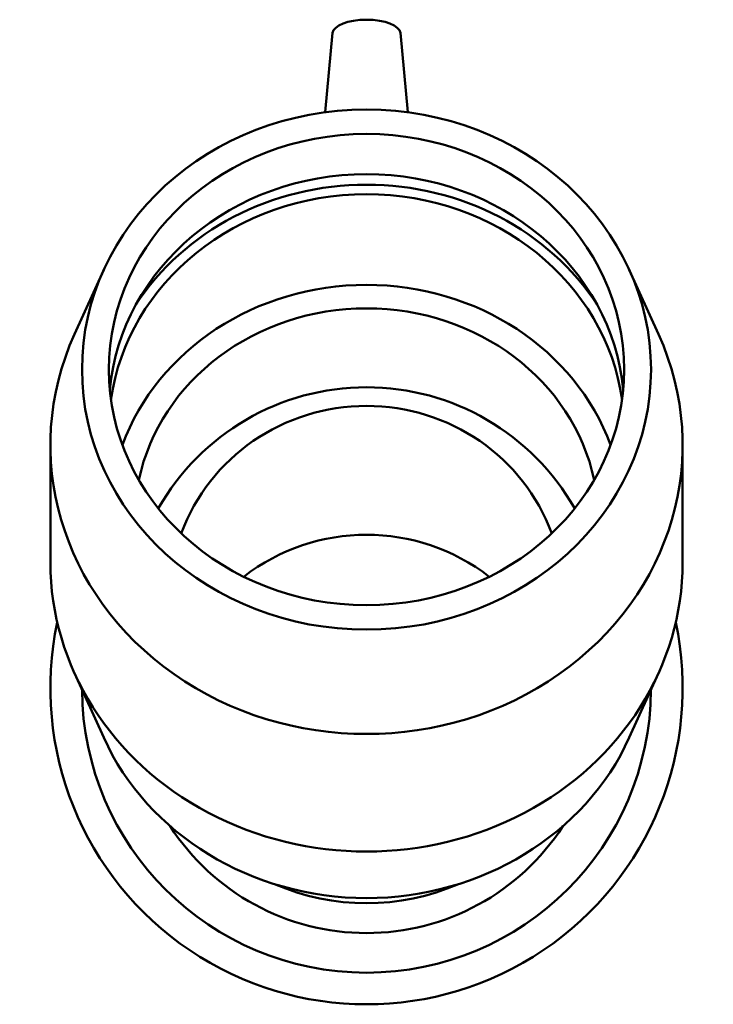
# Model space of a CAD drawing. Header units: inches. Extents: x -4.5 to 74.7, y -34.7 to 55.2.
# Tile 4 of 6: x 52.5 to 58.5, y 15.3 to 23.9. Entities that reach past the tile are written whole.
import ezdxf

# ---------------------------------------------------------------- set-up
doc = ezdxf.new("R2010")
doc.units = ezdxf.units.IN
doc.header["$MEASUREMENT"] = 0
doc.layers.add('Visible (ANSI)', color=7, linetype='Continuous', lineweight=50)

msp = doc.modelspace()

# ---------------------------------------------------------------- linework, layer by layer
at = {"layer": 'Visible (ANSI)'}
for p, q in [((55.2213, 23.7418), (55.1551, 23.051)), ((55.8114, 23.7418), (55.8776, 23.051)), ((53.2261, 21.6779), (52.9716, 21.1174)), ((57.8066, 21.6779), (58.0611, 21.1174)), ((52.7614, 19.129), (52.7614, 20.1531)), ((58.2714, 19.129), (58.2714, 20.1531)), ((53.2261, 17.6042), (52.9716, 18.1646)), ((57.8066, 17.6042), (58.0611, 18.1646))]:
    msp.add_line(p, q, dxfattribs=at)
for centre, radius, start, end in [((55.5164, 18.5681), 2.0879, 29.64462, 150.35538), ((55.5164, 18.0367), 2.755, 168.04209, 11.95791), ((55.5164, 18.0367), 2.4795, 180.36654, 359.63346), ((55.5164, 17.9407), 2.0384, 212.92507, 327.07493)]:
    msp.add_arc(centre, radius, start, end, dxfattribs=at)
for centre, major_axis, ratio, start_param, end_param in [((55.5164, 23.7371), (-0.2953, 0), 0.406737, 3.180555, 6.244223), ((55.5164, 20.4597), (2.2461, 0), 0.913545, 0.085473, 3.056119), ((55.5164, 20.2845), (-2.3376, 0), 0.913545, 3.675703, 5.749075), ((55.5164, 20.2845), (2.2461, 0), 0.913545, 0.128407, 3.013186), ((55.5164, 19.4962), (2.2461, 0), 0.913545, 0.325872, 2.81572), ((55.5164, 19.4962), (2.0215, 0), 0.913545, 0.192023, 2.94957), ((55.5164, 20.1531), (-2.755, 0), 0.913545, 5.889984, 9.817979), ((55.5164, 18.8155), (-1.7155, 0), 0.978148, 3.486809, 5.937969), ((55.5164, 17.6933), (1.7155, 0), 0.978148, 0.89791, 2.243683), ((55.5164, 19.129), (-2.755, 0), 0.913545, 0, 3.141593), ((55.5164, 18.4721), (2.4795, 0), 0.913545, 3.534794, 5.889984), ((55.5164, 18.086), (-1.9673, 0), 0.978148, 1.151627, 1.989966)]:
    msp.add_ellipse(centre, major_axis=major_axis, ratio=ratio, start_param=start_param, end_param=end_param, dxfattribs=at)
for major_axis in [(2.4795, 0), (2.2461, 0)]:
    msp.add_ellipse((55.5164, 20.81), major_axis=major_axis, ratio=0.913545, dxfattribs=at)

doc.saveas('drawing.dxf')
